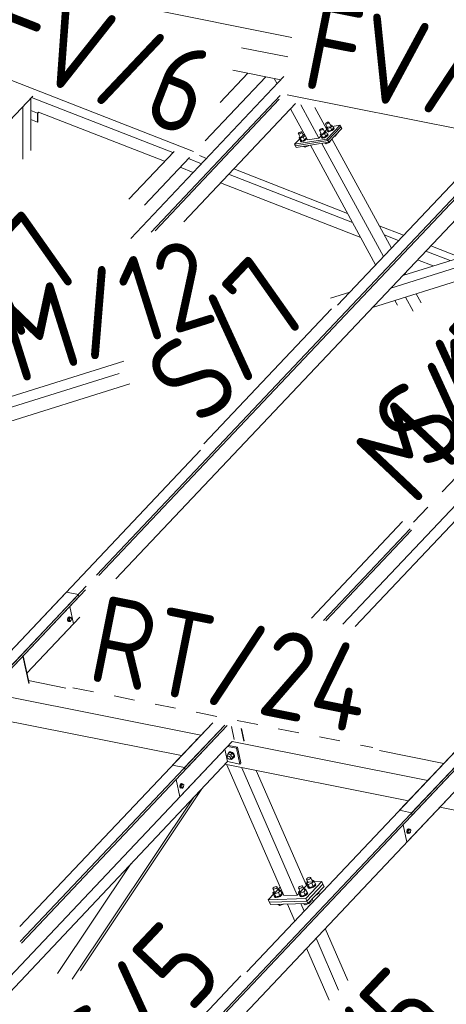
# Model space of a CAD drawing. Header units: millimetres. Extents: x -681 to 506, y -45 to 794.
# Tile 200 of 256: x -200 to -176, y 704 to 760. Entities that reach past the tile are written whole.
import ezdxf

# ---------------------------------------------------------------- set-up
doc = ezdxf.new("R2010")
doc.units = ezdxf.units.MM
doc.header["$LTSCALE"] = 0.6
doc.linetypes.add('XKITLINE00', pattern=[0])
doc.linetypes.add('XKITLINE02', pattern=[4, 2, -2])
for name, color, linetype, lineweight in [('Bolt', 7, 'Continuous', 0), ('Part', 2, 'Continuous', 0), ('PartMark', 3, 'Continuous', 0)]:
    doc.layers.add(name, color=color, linetype=linetype, lineweight=lineweight)
doc.styles.add('ISOCPEUR', font='ISOCPEUR.TTF')

msp = doc.modelspace()

# ---------------------------------------------------------------- linework, layer by layer
at = {"layer": 'Bolt', "color": 3, "linetype": 'XKITLINE00', "lineweight": 0}
for p, q in [((-182.437, 754.067), (-182.419, 754.096)), ((-182.419, 754.096), (-182.38, 754.128)), ((-182.38, 754.128), (-182.329, 754.155)), ((-182.297, 754.09), (-182.348, 754.063)), ((-182.329, 754.155), (-182.281, 754.17)), ((-182.258, 754.122), (-182.297, 754.09)), ((-182.281, 754.17), (-182.248, 754.168)), ((-182.24, 754.151), (-182.258, 754.122)), ((-182.248, 754.168), (-182.24, 754.151)), ((-182.133, 753.957), (-182.248, 754.168)), ((-183.995, 753.502), (-183.977, 753.53)), ((-183.977, 753.53), (-183.937, 753.563)), ((-183.937, 753.563), (-183.887, 753.59)), ((-183.855, 753.525), (-183.906, 753.497)), ((-183.887, 753.59), (-183.838, 753.605)), ((-183.815, 753.557), (-183.855, 753.525)), ((-183.838, 753.605), (-183.806, 753.603)), ((-183.797, 753.586), (-183.815, 753.557)), ((-183.806, 753.603), (-183.797, 753.586)), ((-183.691, 753.392), (-183.806, 753.603)), ((-182.783, 753.701), (-182.765, 753.729)), ((-182.775, 753.683), (-182.783, 753.701)), ((-182.742, 753.682), (-182.775, 753.683)), ((-182.66, 753.472), (-182.775, 753.683)), ((-182.765, 753.729), (-182.725, 753.762)), ((-182.694, 753.696), (-182.742, 753.682)), ((-182.725, 753.762), (-182.675, 753.789)), ((-182.643, 753.724), (-182.694, 753.696)), ((-182.675, 753.789), (-182.627, 753.804)), ((-182.603, 753.756), (-182.643, 753.724)), ((-182.627, 753.804), (-182.594, 753.802)), ((-182.585, 753.785), (-182.603, 753.756)), ((-182.594, 753.802), (-182.585, 753.785)), ((-182.479, 753.591), (-182.594, 753.802)), ((-182.498, 753.625), (-182.469, 753.637)), ((-182.398, 753.604), (-182.498, 753.498)), ((-182.469, 753.637), (-182.398, 753.604)), ((-182.429, 754.049), (-182.437, 754.067)), ((-182.396, 754.048), (-182.429, 754.049)), ((-182.314, 753.838), (-182.429, 754.049)), ((-182.398, 753.604), (-182.318, 753.457)), ((-182.348, 754.063), (-182.396, 754.048)), ((-182.339, 753.884), (-182.395, 753.825)), ((-182.395, 753.825), (-182.323, 753.792)), ((-182.315, 753.678), (-182.395, 753.825)), ((-182.326, 753.673), (-182.319, 753.685)), ((-182.311, 753.641), (-182.326, 753.673)), ((-182.152, 753.865), (-182.323, 753.792)), ((-182.323, 753.792), (-182.243, 753.645)), ((-182.315, 753.678), (-182.243, 753.645)), ((-182.25, 753.638), (-182.311, 753.641)), ((-182.296, 753.613), (-182.311, 753.641)), ((-182.296, 753.613), (-182.235, 753.61)), ((-182.161, 753.665), (-182.25, 753.638)), ((-182.243, 753.645), (-182.072, 753.718)), ((-182.235, 753.61), (-182.146, 753.637)), ((-182.067, 753.715), (-182.161, 753.665)), ((-182.152, 753.991), (-182.124, 754.003)), ((-182.052, 753.97), (-182.152, 753.865)), ((-182.152, 753.865), (-182.072, 753.718)), ((-182.146, 753.637), (-182.052, 753.688)), ((-182.124, 754.003), (-182.052, 753.97)), ((-182.072, 753.718), (-181.972, 753.823)), ((-181.994, 753.775), (-182.067, 753.715)), ((-182.052, 753.97), (-181.972, 753.823)), ((-182.052, 753.688), (-181.979, 753.748)), ((-181.961, 753.828), (-181.994, 753.775)), ((-181.993, 753.861), (-181.976, 753.861)), ((-181.979, 753.748), (-181.946, 753.801)), ((-181.976, 753.861), (-181.961, 753.828)), ((-181.961, 753.833), (-181.976, 753.861)), ((-181.946, 753.801), (-181.961, 753.833)), ((-183.986, 753.484), (-183.995, 753.502)), ((-183.954, 753.483), (-183.986, 753.484)), ((-183.871, 753.273), (-183.986, 753.484)), ((-183.906, 753.497), (-183.954, 753.483)), ((-183.896, 753.319), (-183.952, 753.26)), ((-183.952, 753.26), (-183.881, 753.227)), ((-183.872, 753.113), (-183.952, 753.26)), ((-183.884, 753.108), (-183.876, 753.12)), ((-183.868, 753.075), (-183.884, 753.108)), ((-183.71, 753.299), (-183.881, 753.227)), ((-183.881, 753.227), (-183.801, 753.08)), ((-183.872, 753.113), (-183.801, 753.08)), ((-183.808, 753.072), (-183.868, 753.075)), ((-183.853, 753.048), (-183.868, 753.075)), ((-183.853, 753.048), (-183.793, 753.045)), ((-183.719, 753.1), (-183.808, 753.072)), ((-183.801, 753.08), (-183.63, 753.152)), ((-183.793, 753.045), (-183.704, 753.072)), ((-183.625, 753.15), (-183.719, 753.1)), ((-183.61, 753.405), (-183.71, 753.299)), ((-183.71, 753.299), (-183.63, 753.152)), ((-183.709, 753.426), (-183.681, 753.438)), ((-183.704, 753.072), (-183.61, 753.123)), ((-183.681, 753.438), (-183.61, 753.405)), ((-183.63, 753.152), (-183.53, 753.258)), ((-183.552, 753.21), (-183.625, 753.15)), ((-183.61, 753.405), (-183.53, 753.258)), ((-183.61, 753.123), (-183.537, 753.182)), ((-183.523, 753.256), (-183.552, 753.21)), ((-183.551, 753.296), (-183.544, 753.296)), ((-183.537, 753.182), (-183.508, 753.229)), ((-182.685, 753.518), (-182.74, 753.458)), ((-182.74, 753.458), (-182.669, 753.425)), ((-182.66, 753.311), (-182.74, 753.458)), ((-182.672, 753.307), (-182.664, 753.319)), ((-182.656, 753.274), (-182.672, 753.307)), ((-182.498, 753.498), (-182.669, 753.425)), ((-182.669, 753.425), (-182.589, 753.278)), ((-182.66, 753.311), (-182.589, 753.278)), ((-182.596, 753.271), (-182.656, 753.274)), ((-182.641, 753.247), (-182.656, 753.274)), ((-182.641, 753.247), (-182.581, 753.244)), ((-182.507, 753.299), (-182.596, 753.271)), ((-182.589, 753.278), (-182.418, 753.351)), ((-182.581, 753.244), (-182.492, 753.271)), ((-182.413, 753.349), (-182.507, 753.299)), ((-182.498, 753.498), (-182.418, 753.351)), ((-182.492, 753.271), (-182.398, 753.321)), ((-182.468, 752.958), (-182.478, 752.975)), ((-182.468, 752.958), (-182.397, 752.925)), ((-182.397, 752.925), (-182.429, 752.983)), ((-182.418, 753.351), (-182.318, 753.457)), ((-182.34, 753.409), (-182.413, 753.349)), ((-182.398, 753.321), (-182.325, 753.381)), ((-182.397, 752.925), (-182.226, 752.998)), ((-182.307, 753.462), (-182.34, 753.409)), ((-182.339, 753.495), (-182.322, 753.494)), ((-182.325, 753.381), (-182.292, 753.434)), ((-182.322, 753.494), (-182.307, 753.462)), ((-182.307, 753.467), (-182.322, 753.494)), ((-182.292, 753.434), (-182.307, 753.467)), ((-182.226, 752.998), (-182.241, 753.025)), ((-182.226, 752.998), (-182.126, 753.103)), ((-182.126, 753.103), (-182.141, 753.131)), ((-181.949, 753.335), (-181.88, 753.364)), ((-181.88, 753.364), (-181.895, 753.392)), ((-181.88, 753.364), (-181.78, 753.47)), ((-181.78, 753.47), (-181.795, 753.497)), ((-183.68, 752.759), (-183.69, 752.777)), ((-183.68, 752.759), (-183.609, 752.726)), ((-183.609, 752.726), (-183.641, 752.785)), ((-183.609, 752.726), (-183.438, 752.799)), ((-183.438, 752.799), (-183.447, 752.816)), ((-183.438, 752.799), (-183.416, 752.821)), ((-197.2, 725.71), (-197.216, 725.643)), ((-197.216, 725.643), (-197.214, 725.579)), ((-197.214, 725.579), (-197.193, 725.534)), ((-197.168, 725.761), (-197.2, 725.71)), ((-197.193, 725.639), (-197.177, 725.706)), ((-197.191, 725.574), (-197.193, 725.639)), ((-197.193, 725.534), (-197.159, 725.521)), ((-197.169, 725.53), (-197.191, 725.574)), ((-197.169, 725.698), (-197.181, 725.584)), ((-197.181, 725.584), (-197.134, 725.534)), ((-197.181, 725.584), (-197.112, 725.57)), ((-197.177, 725.706), (-197.145, 725.757)), ((-197.109, 725.761), (-197.169, 725.698)), ((-197.169, 725.698), (-197.099, 725.684)), ((-197.135, 725.516), (-197.169, 725.53)), ((-197.131, 725.783), (-197.168, 725.761)), ((-197.159, 725.521), (-197.135, 725.516)), ((-197.145, 725.757), (-197.107, 725.779)), ((-197.113, 725.53), (-197.135, 725.516)), ((-197.134, 725.534), (-197.064, 725.52)), ((-197.131, 725.783), (-197.107, 725.779)), ((-197.112, 725.57), (-197.099, 725.684)), ((-197.064, 725.52), (-197.112, 725.57)), ((-197.109, 725.761), (-197.04, 725.747)), ((-197.107, 725.779), (-197.073, 725.766)), ((-197.099, 725.684), (-197.04, 725.747)), ((-197.073, 725.766), (-197.067, 725.753)), ((-197.004, 725.584), (-197.064, 725.52)), ((-197.04, 725.747), (-196.992, 725.697)), ((-196.992, 725.697), (-197.004, 725.584)), ((-188.036, 717.905), (-187.944, 718.003)), ((-188.002, 717.941), (-188.001, 717.964)), ((-188.001, 717.964), (-187.951, 718.013)), ((-188.001, 717.964), (-187.983, 717.983)), ((-187.934, 718.032), (-187.983, 717.983)), ((-187.951, 718.013), (-187.87, 718.019)), ((-187.783, 717.971), (-187.944, 718.003)), ((-187.853, 718.037), (-187.934, 718.032)), ((-187.875, 717.873), (-187.783, 717.971)), ((-187.87, 718.019), (-187.779, 717.979)), ((-187.762, 717.997), (-187.853, 718.037)), ((-187.673, 717.818), (-187.783, 717.971)), ((-187.779, 717.979), (-187.703, 717.905)), ((-187.686, 717.923), (-187.762, 717.997)), ((-188.087, 717.785), (-188.036, 717.905)), ((-188.063, 717.752), (-188.087, 717.785)), ((-188.065, 717.723), (-188.062, 717.766)), ((-188.043, 717.675), (-188.065, 717.723)), ((-188.062, 717.766), (-188.016, 717.814)), ((-188.062, 717.766), (-188.036, 717.792)), ((-188.001, 717.634), (-188.043, 717.675)), ((-188.036, 717.905), (-187.875, 717.873)), ((-188.036, 717.792), (-187.992, 717.795)), ((-187.952, 717.613), (-188.001, 717.634)), ((-187.992, 717.795), (-187.943, 717.773)), ((-187.908, 717.616), (-187.952, 717.613)), ((-187.943, 717.773), (-187.901, 717.733)), ((-187.882, 717.642), (-187.908, 717.616)), ((-187.906, 717.618), (-187.816, 717.6)), ((-187.901, 717.733), (-187.879, 717.685)), ((-187.882, 717.642), (-187.835, 717.691)), ((-187.879, 717.685), (-187.882, 717.642)), ((-187.875, 717.873), (-187.765, 717.721)), ((-187.816, 717.6), (-187.765, 717.721)), ((-187.816, 717.6), (-187.724, 717.698)), ((-187.765, 717.721), (-187.673, 717.818)), ((-187.716, 717.688), (-187.734, 717.686)), ((-187.724, 717.698), (-187.673, 717.818)), ((-187.666, 717.737), (-187.716, 717.688)), ((-187.703, 717.905), (-187.662, 717.816)), ((-187.644, 717.835), (-187.686, 717.923)), ((-187.662, 717.816), (-187.666, 717.737)), ((-187.666, 717.737), (-187.649, 717.755)), ((-187.649, 717.755), (-187.644, 717.835)), ((-190.763, 716.153), (-190.779, 716.086)), ((-190.779, 716.086), (-190.777, 716.022)), ((-190.777, 716.022), (-190.756, 715.977)), ((-190.731, 716.204), (-190.763, 716.153)), ((-190.756, 716.082), (-190.74, 716.149)), ((-190.754, 716.017), (-190.756, 716.082)), ((-190.756, 715.977), (-190.722, 715.964)), ((-190.733, 715.973), (-190.754, 716.017)), ((-190.732, 716.141), (-190.744, 716.027)), ((-190.744, 716.027), (-190.697, 715.977)), ((-190.744, 716.027), (-190.675, 716.013)), ((-190.74, 716.149), (-190.708, 716.2)), ((-190.699, 715.959), (-190.733, 715.973)), ((-190.672, 716.204), (-190.732, 716.141)), ((-190.732, 716.141), (-190.663, 716.127)), ((-190.694, 716.226), (-190.731, 716.204)), ((-190.722, 715.964), (-190.699, 715.959)), ((-190.708, 716.2), (-190.67, 716.222)), ((-190.676, 715.973), (-190.699, 715.959)), ((-190.697, 715.977), (-190.627, 715.963)), ((-190.694, 716.226), (-190.67, 716.222)), ((-190.675, 716.013), (-190.663, 716.127)), ((-190.627, 715.963), (-190.675, 716.013)), ((-190.672, 716.204), (-190.603, 716.19)), ((-190.67, 716.222), (-190.636, 716.209)), ((-190.663, 716.127), (-190.603, 716.19)), ((-190.636, 716.209), (-190.63, 716.196)), ((-190.567, 716.027), (-190.627, 715.963)), ((-190.603, 716.19), (-190.555, 716.14)), ((-190.555, 716.14), (-190.567, 716.027)), ((-177.755, 713.557), (-177.771, 713.49)), ((-177.771, 713.49), (-177.769, 713.426)), ((-177.769, 713.426), (-177.748, 713.381)), ((-177.723, 713.608), (-177.755, 713.557)), ((-177.748, 713.485), (-177.732, 713.552)), ((-177.746, 713.421), (-177.748, 713.485)), ((-177.724, 713.376), (-177.746, 713.421)), ((-177.724, 713.544), (-177.736, 713.431)), ((-177.736, 713.431), (-177.689, 713.381)), ((-177.736, 713.431), (-177.667, 713.417)), ((-177.732, 713.552), (-177.7, 713.603)), ((-177.664, 713.608), (-177.724, 713.544)), ((-177.724, 713.544), (-177.654, 713.53)), ((-177.686, 713.63), (-177.723, 713.608)), ((-177.7, 713.603), (-177.662, 713.625)), ((-177.686, 713.63), (-177.662, 713.625)), ((-177.667, 713.417), (-177.654, 713.53)), ((-177.664, 713.608), (-177.595, 713.594)), ((-177.662, 713.625), (-177.628, 713.612)), ((-177.654, 713.53), (-177.595, 713.594)), ((-177.628, 713.612), (-177.622, 713.599)), ((-177.559, 713.43), (-177.619, 713.367)), ((-177.595, 713.594), (-177.547, 713.544)), ((-177.547, 713.544), (-177.559, 713.43)), ((-177.748, 713.381), (-177.714, 713.368)), ((-177.69, 713.363), (-177.724, 713.376)), ((-177.714, 713.368), (-177.69, 713.363)), ((-177.668, 713.376), (-177.69, 713.363)), ((-177.689, 713.381), (-177.619, 713.367)), ((-177.619, 713.367), (-177.667, 713.417)), ((-183.525, 710.729), (-183.505, 710.765)), ((-183.513, 710.703), (-183.525, 710.729)), ((-183.433, 710.516), (-183.525, 710.729)), ((-183.471, 710.695), (-183.513, 710.703)), ((-183.505, 710.765), (-183.456, 710.802)), ((-183.41, 710.706), (-183.471, 710.695)), ((-183.456, 710.802), (-183.393, 710.83)), ((-183.347, 710.734), (-183.41, 710.706)), ((-183.393, 710.83), (-183.332, 710.842)), ((-183.298, 710.772), (-183.347, 710.734)), ((-183.332, 710.842), (-183.29, 710.833)), ((-183.278, 710.808), (-183.298, 710.772)), ((-183.29, 710.833), (-183.278, 710.808)), ((-183.185, 710.594), (-183.278, 710.808)), ((-183.219, 710.672), (-183.189, 710.682)), ((-183.094, 710.623), (-183.214, 710.496)), ((-183.189, 710.682), (-183.094, 710.623)), ((-183.094, 710.623), (-183.017, 710.447)), ((-185.449, 710.196), (-185.428, 710.232)), ((-185.436, 710.171), (-185.449, 710.196)), ((-185.356, 709.983), (-185.449, 710.196)), ((-185.376, 710.029), (-185.447, 709.954)), ((-185.394, 710.162), (-185.436, 710.171)), ((-185.428, 710.232), (-185.379, 710.27)), ((-185.333, 710.174), (-185.394, 710.162)), ((-185.379, 710.27), (-185.316, 710.297)), ((-185.27, 710.202), (-185.333, 710.174)), ((-185.316, 710.297), (-185.255, 710.309)), ((-185.221, 710.239), (-185.27, 710.202)), ((-185.255, 710.309), (-185.213, 710.301)), ((-185.201, 710.275), (-185.221, 710.239)), ((-185.213, 710.301), (-185.201, 710.275)), ((-185.108, 710.061), (-185.201, 710.275)), ((-185.142, 710.14), (-185.112, 710.149)), ((-185.017, 710.09), (-185.137, 709.963)), ((-185.112, 710.149), (-185.017, 710.09)), ((-185.017, 710.09), (-184.94, 709.914)), ((-183.987, 710.241), (-183.966, 710.277)), ((-183.974, 710.215), (-183.987, 710.241)), ((-183.894, 710.027), (-183.987, 710.241)), ((-183.914, 710.073), (-183.985, 709.998)), ((-183.932, 710.207), (-183.974, 710.215)), ((-183.966, 710.277), (-183.917, 710.314)), ((-183.871, 710.218), (-183.932, 710.207)), ((-183.917, 710.314), (-183.854, 710.342)), ((-183.808, 710.246), (-183.871, 710.218)), ((-183.854, 710.342), (-183.793, 710.353)), ((-183.759, 710.283), (-183.808, 710.246)), ((-183.793, 710.353), (-183.751, 710.345)), ((-183.739, 710.319), (-183.759, 710.283)), ((-183.751, 710.345), (-183.739, 710.319)), ((-183.646, 710.106), (-183.739, 710.319)), ((-183.68, 710.184), (-183.65, 710.193)), ((-183.555, 710.135), (-183.675, 710.008)), ((-183.65, 710.193), (-183.555, 710.135)), ((-183.555, 710.135), (-183.479, 709.958)), ((-183.453, 710.562), (-183.523, 710.487)), ((-183.523, 710.487), (-183.429, 710.428)), ((-183.447, 710.311), (-183.523, 710.487)), ((-183.459, 710.307), (-183.451, 710.321)), ((-183.436, 710.259), (-183.459, 710.307)), ((-183.443, 710.269), (-183.459, 710.307)), ((-183.447, 710.311), (-183.352, 710.252)), ((-183.443, 710.269), (-183.42, 710.222)), ((-183.359, 710.244), (-183.436, 710.259)), ((-183.214, 710.496), (-183.429, 710.428)), ((-183.429, 710.428), (-183.352, 710.252)), ((-183.42, 710.222), (-183.343, 710.207)), ((-183.247, 710.265), (-183.359, 710.244)), ((-183.352, 710.252), (-183.137, 710.32)), ((-183.343, 710.207), (-183.231, 710.228)), ((-183.132, 710.316), (-183.247, 710.265)), ((-183.231, 710.228), (-183.116, 710.279)), ((-183.214, 710.496), (-183.137, 710.32)), ((-183.137, 710.32), (-183.017, 710.447)), ((-183.043, 710.384), (-183.132, 710.316)), ((-183.116, 710.279), (-183.027, 710.347)), ((-183.005, 710.451), (-183.043, 710.384)), ((-183.041, 710.5), (-183.028, 710.498)), ((-183.028, 710.498), (-183.005, 710.451)), ((-183.027, 710.347), (-182.989, 710.414)), ((-182.989, 710.414), (-183.005, 710.451)), ((-185.447, 709.954), (-185.352, 709.895)), ((-185.37, 709.778), (-185.447, 709.954)), ((-185.382, 709.774), (-185.374, 709.788)), ((-185.36, 709.727), (-185.382, 709.774)), ((-185.366, 709.737), (-185.382, 709.774)), ((-185.37, 709.778), (-185.275, 709.719)), ((-185.366, 709.737), (-185.343, 709.69)), ((-185.282, 709.712), (-185.36, 709.727)), ((-185.137, 709.963), (-185.352, 709.895)), ((-185.352, 709.895), (-185.275, 709.719)), ((-185.343, 709.69), (-185.266, 709.674)), ((-185.17, 709.732), (-185.282, 709.712)), ((-185.275, 709.719), (-185.06, 709.787)), ((-185.266, 709.674), (-185.154, 709.695)), ((-185.055, 709.784), (-185.17, 709.732)), ((-185.154, 709.695), (-185.039, 709.747)), ((-185.137, 709.963), (-185.06, 709.787)), ((-185.06, 709.787), (-184.94, 709.914)), ((-184.966, 709.852), (-185.055, 709.784)), ((-185.039, 709.747), (-184.95, 709.814)), ((-184.928, 709.918), (-184.966, 709.852)), ((-184.964, 709.968), (-184.951, 709.965)), ((-184.951, 709.965), (-184.928, 709.918)), ((-184.95, 709.814), (-184.912, 709.881)), ((-184.912, 709.881), (-184.928, 709.918)), ((-183.985, 709.998), (-183.89, 709.94)), ((-183.908, 709.822), (-183.985, 709.998)), ((-183.92, 709.818), (-183.912, 709.832)), ((-183.898, 709.771), (-183.92, 709.818)), ((-183.904, 709.781), (-183.92, 709.818)), ((-183.908, 709.822), (-183.813, 709.763)), ((-183.904, 709.781), (-183.881, 709.734)), ((-183.82, 709.756), (-183.898, 709.771)), ((-183.675, 710.008), (-183.89, 709.94)), ((-183.89, 709.94), (-183.813, 709.763)), ((-183.881, 709.734), (-183.804, 709.719)), ((-183.708, 709.777), (-183.82, 709.756)), ((-183.813, 709.763), (-183.598, 709.831)), ((-183.804, 709.719), (-183.692, 709.74)), ((-183.593, 709.828), (-183.708, 709.777)), ((-183.692, 709.74), (-183.577, 709.791)), ((-183.675, 710.008), (-183.598, 709.831)), ((-183.598, 709.831), (-183.479, 709.958)), ((-183.504, 709.896), (-183.593, 709.828)), ((-183.577, 709.791), (-183.488, 709.859)), ((-183.466, 709.962), (-183.504, 709.896)), ((-183.502, 710.012), (-183.489, 710.009)), ((-183.489, 710.009), (-183.466, 709.962)), ((-183.488, 709.859), (-183.45, 709.925)), ((-183.45, 709.925), (-183.466, 709.962)), ((-183.384, 709.34), (-183.265, 709.467)), ((-183.265, 709.467), (-183.283, 709.51)), ((-183.008, 709.801), (-182.923, 709.828)), ((-182.923, 709.828), (-182.942, 709.871)), ((-182.923, 709.828), (-182.804, 709.955)), ((-182.804, 709.955), (-182.822, 709.998)), ((-185.156, 709.286), (-185.157, 709.289)), ((-185.156, 709.286), (-185.061, 709.227)), ((-185.061, 709.227), (-185.089, 709.291)), ((-185.061, 709.227), (-184.846, 709.295)), ((-184.846, 709.295), (-184.848, 709.298)), ((-184.846, 709.295), (-184.843, 709.298)), ((-183.694, 709.33), (-183.695, 709.333)), ((-183.694, 709.33), (-183.599, 709.271)), ((-183.599, 709.271), (-183.627, 709.335)), ((-183.599, 709.271), (-183.384, 709.34)), ((-183.384, 709.34), (-183.403, 709.383))]:
    msp.add_line(p, q, dxfattribs=at)
at = {"layer": 'Part', "color": 2, "linetype": 'XKITLINE00', "lineweight": 0}
for p, q in [((-193.041, 760.753), (-184.373, 759.023)), ((-187.242, 758.435), (-184.597, 757.907)), ((-188.467, 755.295), (-186.884, 756.971)), ((-187.746, 757.143), (-184.999, 756.595)), ((-193.593, 747.491), (-184.821, 756.784)), ((-189.327, 753.09), (-185.856, 756.766)), ((-185.214, 756.367), (-185.379, 756.671)), ((-225.568, 727.736), (-199.217, 755.649)), ((-199.326, 752.532), (-199.326, 755.533)), ((-199.283, 755.579), (-191.183, 752.419)), ((-192.432, 747.856), (-185.04, 755.686)), ((-192.206, 747.927), (-185.083, 755.473)), ((-190.559, 748.445), (-184.159, 755.224)), ((-199.787, 752.044), (-199.787, 755.045)), ((-198.943, 754.682), (-199.326, 754.831)), ((-198.885, 754.743), (-198.943, 754.682)), ((-198.943, 754.682), (-198.943, 754.171)), ((-198.926, 754.675), (-198.868, 754.736)), ((-198.926, 754.189), (-198.926, 754.675)), ((-198.885, 754.743), (-191.653, 751.922)), ((-183.461, 753.143), (-184.434, 754.932)), ((-182.815, 753.249), (-183.856, 755.164)), ((-182.354, 753.738), (-183.041, 755.001)), ((-199.326, 754.32), (-198.943, 754.171)), ((-198.943, 754.171), (-198.926, 754.189)), ((-182.815, 753.249), (-182.354, 753.738)), ((-182.418, 753.856), (-181.604, 753.99)), ((-181.604, 753.99), (-182.353, 753.196)), ((-182.303, 753.104), (-181.554, 753.898)), ((-181.554, 753.898), (-182.303, 753.104)), ((-182.253, 753.012), (-181.504, 753.806)), ((-181.554, 753.898), (-181.604, 753.99)), ((-181.504, 753.806), (-181.554, 753.898)), ((-183.648, 753.487), (-184.211, 752.891)), ((-182.353, 753.196), (-184.211, 752.891)), ((-184.161, 752.799), (-182.303, 753.104)), ((-184.161, 752.799), (-182.303, 753.104)), ((-182.253, 753.012), (-184.111, 752.707)), ((-183.461, 753.143), (-182.815, 753.249)), ((-182.303, 753.104), (-182.353, 753.196)), ((-182.303, 753.104), (-182.253, 753.012)), ((-178.656, 746.938), (-182.067, 753.21)), ((-181.741, 743.671), (-172.948, 752.984)), ((-177.5, 714.547), (-140.758, 753.467)), ((-177.47, 714.41), (-140.625, 753.44)), ((-195.551, 728.176), (-172.261, 752.847)), ((-195.418, 728.15), (-172.128, 752.82)), ((-194.443, 727.955), (-171.153, 752.626)), ((-193.701, 749.753), (-191.117, 752.489)), ((-184.211, 752.891), (-184.161, 752.799)), ((-184.111, 752.707), (-184.161, 752.799)), ((-179.564, 745.977), (-183.297, 752.841)), ((-179.117, 746.45), (-182.65, 752.947)), ((-192.807, 749.405), (-190.223, 752.141)), ((-190.29, 752.071), (-189.545, 751.78)), ((-189.658, 752.242), (-189.256, 752.085)), ((-190.759, 751.573), (-190.014, 751.282)), ((-187.696, 751.477), (-181.171, 748.932)), ((-187.985, 751.172), (-180.883, 748.401)), ((-181.435, 725.359), (-157.309, 750.914)), ((-178.005, 745.367), (-159.867, 751.067)), ((-188.454, 750.674), (-180.413, 747.537)), ((-178.695, 744.637), (-159.749, 750.591)), ((-180.743, 725.221), (-157.261, 750.095)), ((-179.355, 748.223), (-177.958, 747.678)), ((-179.067, 747.693), (-178.246, 747.373)), ((-176.686, 746.765), (-175.29, 746.22)), ((-176.398, 747.07), (-174.697, 746.407)), ((-177.156, 746.267), (-176.257, 745.916)), ((-179.738, 743.531), (-173.893, 745.368)), ((-177.832, 745.422), (-177.876, 745.504)), ((-182.156, 744.063), (-181.04, 744.413)), ((-178.307, 743.666), (-178.454, 743.935)), ((-177.414, 743.317), (-177.853, 744.124)), ((-176.953, 743.806), (-177.232, 744.319)), ((-181.747, 743.677), (-181.73, 743.683)), ((-200.675, 737.729), (-194.264, 739.743)), ((-201.718, 736.623), (-193.647, 739.16)), ((-204.203, 719.877), (-189.603, 735.343)), ((-183.231, 725.717), (-178.013, 731.244)), ((-182.543, 725.58), (-177.581, 730.836)), ((-182.41, 725.553), (-177.498, 730.757)), ((-178.187, 714.684), (-163.587, 730.15)), ((-203.516, 719.739), (-196.152, 727.539)), ((-227.83, 693.984), (-196.599, 727.066)), ((-212.954, 710.608), (-197.287, 727.204)), ((-203.486, 719.603), (-196.195, 727.326)), ((-196.599, 727.066), (-197.287, 727.204)), ((-196.569, 726.93), (-196.599, 727.066)), ((-227.697, 693.957), (-196.569, 726.93)), ((-196.873, 725.381), (-197.09, 726.379)), ((-199.552, 722.543), (-196.506, 725.77)), ((-199.552, 722.543), (-196.873, 725.381)), ((-199.446, 721.955), (-199.786, 723.523)), ((-199.428, 721.973), (-199.769, 723.541)), ((-199.461, 722.125), (-197.319, 721.697)), ((-186.937, 705.415), (-171.27, 722.011)), ((-209.779, 680.354), (-170.583, 721.874)), ((-209.749, 680.217), (-170.553, 721.737)), ((-200.793, 721.229), (-189.58, 718.991)), ((-201.898, 720.058), (-190.686, 717.82)), ((-199.945, 708.011), (-188.901, 719.711)), ((-191.195, 717.28), (-188.901, 719.711)), ((-199.941, 707.151), (-188.213, 719.574)), ((-199.857, 707.072), (-188.08, 719.547)), ((-190.508, 717.143), (-188.213, 719.574)), ((-190.478, 717.007), (-188.08, 719.547)), ((-187.669, 718.755), (-187.831, 719.497)), ((-187.112, 718.644), (-187.273, 719.386)), ((-187.095, 718.662), (-187.251, 719.382)), ((-213.714, 691.166), (-187.784, 718.632)), ((-190.782, 715.457), (-187.784, 718.632)), ((-189.809, 718.774), (-189.866, 718.713)), ((-189.866, 718.713), (-189.846, 718.709)), ((-189.866, 718.713), (-189.862, 718.693)), ((-189.809, 718.774), (-189.789, 718.77)), ((-187.785, 718.633), (-176.572, 716.395)), ((-188.203, 718.189), (-188.049, 717.482)), ((-188.05, 718.351), (-187.543, 718.249)), ((-187.993, 718.412), (-187.486, 718.311)), ((-187.543, 718.249), (-187.486, 718.311)), ((-187.346, 717.34), (-187.543, 718.249)), ((-187.486, 718.311), (-187.288, 717.401)), ((-179.345, 718.109), (-175.65, 717.372)), ((-188.049, 717.482), (-213.023, 691.028)), ((-188.05, 717.48), (-187.346, 717.34)), ((-187.346, 717.34), (-187.288, 717.401)), ((-190.508, 717.143), (-191.195, 717.28)), ((-190.508, 717.143), (-190.478, 717.007)), ((-188.199, 717.323), (-177.678, 715.223)), ((-188.09, 717.302), (-184.824, 709.789)), ((-184.05, 709.812), (-187.232, 717.13)), ((-183.531, 710.362), (-186.402, 716.965)), ((-190.999, 716.455), (-190.782, 715.457)), ((-205.815, 683.157), (-174.776, 716.036)), ((-196.485, 705.476), (-189.523, 715.92)), ((-177.774, 712.861), (-174.776, 716.036)), ((-196.947, 704.988), (-189.984, 715.432)), ((-177.5, 714.547), (-178.187, 714.684)), ((-175.882, 714.865), (-164.67, 712.627)), ((-177.5, 714.547), (-177.47, 714.41)), ((-177.991, 713.859), (-177.774, 712.861)), ((-197.788, 705.316), (-193.59, 711.612)), ((-183.62, 710.567), (-182.641, 710.596)), ((-182.641, 710.596), (-183.564, 709.619)), ((-182.581, 710.457), (-182.641, 710.596)), ((-185.035, 710.273), (-185.714, 709.554)), ((-184.05, 709.812), (-183.531, 710.362)), ((-182.581, 710.457), (-183.503, 709.48)), ((-183.503, 709.48), (-182.581, 710.457)), ((-183.443, 709.341), (-182.52, 710.318)), ((-182.52, 710.318), (-182.581, 710.457)), ((-183.564, 709.619), (-185.714, 709.554)), ((-185.714, 709.554), (-185.653, 709.415)), ((-185.653, 709.415), (-183.503, 709.48)), ((-185.653, 709.415), (-183.503, 709.48)), ((-184.824, 709.789), (-184.05, 709.812)), ((-183.503, 709.48), (-183.564, 709.619)), ((-183.503, 709.48), (-183.443, 709.341)), ((-183.133, 709.445), (-183.199, 709.599)), ((-185.593, 709.276), (-185.653, 709.415)), ((-183.443, 709.341), (-185.593, 709.276)), ((-184.188, 708.327), (-184.614, 709.305)), ((-183.651, 708.896), (-183.84, 709.329)), ((-181.163, 704.916), (-182.46, 707.897)), ((-181.682, 704.366), (-182.978, 707.348)), ((-182.219, 703.798), (-183.515, 706.779))]:
    msp.add_line(p, q, dxfattribs=at)
at = {"layer": 'PartMark', "color": 1, "linetype": 'XKITLINE00', "lineweight": 0}
for p, q in [((-203.122, 757.601), (-189.994, 752.481)), ((-184.625, 755.725), (-170.807, 752.964)), ((-189.401, 735.702), (-182.088, 743.449)), ((-200.512, 738.399), (-194, 740.445)), ((-194.598, 697.446), (-187.285, 705.193))]:
    msp.add_line(p, q, dxfattribs=at)
at = {"layer": 'PartMark', "color": 1, "linetype": 'XKITLINE02', "lineweight": 0}
for p, q in [((-177.391, 731.206), (-168.308, 740.827)), ((-196.907, 721.717), (-179.718, 718.286))]:
    msp.add_line(p, q, dxfattribs=at)

# ---------------------------------------------------------------- texts
at = {"layer": 'PartMark', "color": 1, "style": 'ISOCPEUR', "width": 0.85}
for s, rotation, p in [('FV/6', -21.3083, (-202.345, 757.942)), ('FV/8', -11.2987, (-183.919, 756.196)), ('S/7', 46.6502, (-202.433, 739.147)), ('M/12', 17.4466, (-200.12, 739.151)), ('S/7', 46.6502, (-189.425, 736.55)), ('M/17', 46.6502, (-177.415, 732.054)), ('S/7', 46.6502, (-176.417, 733.954)), ('RT/24', -11.2873, (-196.201, 722.188)), ('S/5', 46.6502, (-194.622, 698.295)), ('S/5', 46.6502, (-181.614, 695.698))]:
    msp.add_text(s, height=5, rotation=rotation, dxfattribs=at).set_placement(p)

doc.saveas('drawing.dxf')
